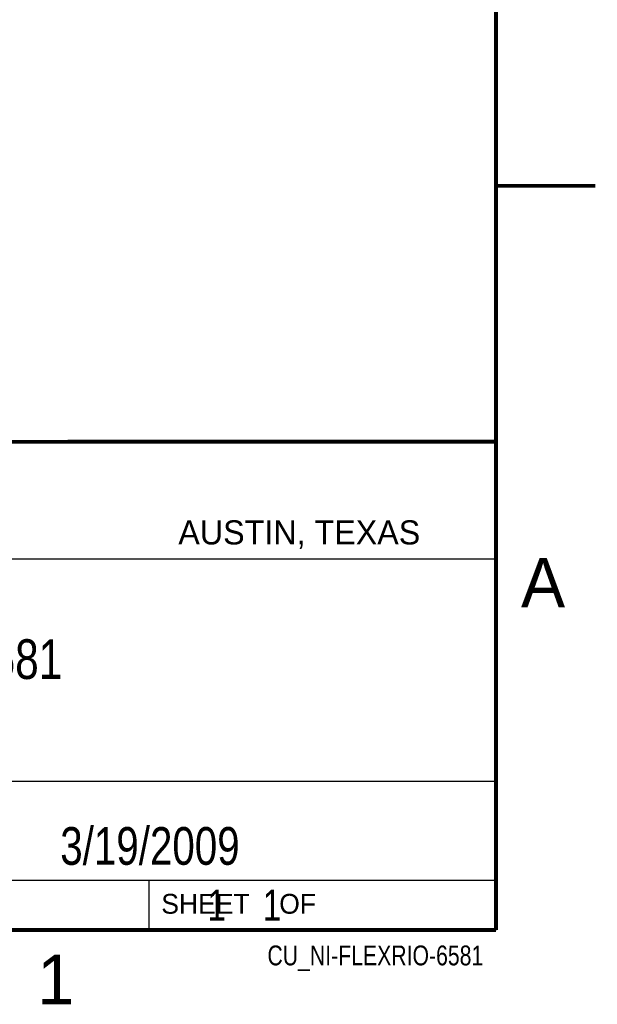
# Model space of a CAD drawing. Header units: inches. Extents: x 0 to 22, y 0 to 17.
# Tile 14 of 16: x 19.1 to 22, y 0.1 to 5.1. Entities that reach past the tile are written whole.
import ezdxf
from ezdxf.enums import TextEntityAlignment as Align

# ---------------------------------------------------------------- set-up
doc = ezdxf.new("R2010")
doc.units = ezdxf.units.IN
doc.header["$LTSCALE"] = 1.21
doc.header["$MEASUREMENT"] = 0
doc.layers.get('0').update_dxf_attribs({"linetype": 'CONTINUOUS'})
doc.styles.get("Standard").update_dxf_attribs({"font": 'txt', "width": 0.8})

msp = doc.modelspace()

# ---------------------------------------------------------------- linework, layer by layer
at = {"color": 2, "linetype": 'CONTINUOUS'}
for p, q in [((16.3737, 2.9596), (21.5037, 2.9596)), ((16.375, 2.96), (21.5, 2.96)), ((21.5037, 2.9596), (21.5037, 1.2496)), ((16.7288, 2.37), (21.5, 2.37)), ((16.3737, 1.2496), (21.5037, 1.2496)), ((18.01, 1.25), (21.5, 1.25)), ((21.5, 1.25), (21.5, 0.75)), ((16.375, 0.75), (21.5, 0.75)), ((18.01, 0.75), (21.5, 0.75)), ((19.75, 0.75), (21.5, 0.75)), ((19.75, 0.75), (19.75, 0.5)), ((21.5, 0.75), (21.5, 0.5)), ((19.75, 0.5), (21.5, 0.5)), ((20.4977, 0.4994), (21.4977, 0.4994)), ((20.4977, 0.4994), (20.4977, 0.4989)), ((20.4977, 0.4989), (21.4977, 0.4989)), ((21.4977, 0.4994), (21.4977, 0.4989))]:
    msp.add_line(p, q, dxfattribs=at)
at = {"color": 7, "linetype": 'CONTINUOUS', "const_width": 0.02}
for points in [[(21.5, 0.5), (21.5, 16.5)], [(22, 4.25), (21.5, 4.25)], [(13.6, 2.9595), (21.5, 2.96)], [(0.5, 0.5), (21.5, 0.5)]]:
    msp.add_lwpolyline(points, dxfattribs=at)

# ---------------------------------------------------------------- texts
at = {"color": 2, "linetype": 'CONTINUOUS'}
for s, height, p in [('AUSTIN, TEXAS', 0.121576, (19.898, 2.4426)), ('A', 0.25, (21.625, 2.125)), ('SHEET    OF', 0.1, (19.8121, 0.5815)), ('1', 0.25, (19.1875, 0.125))]:
    msp.add_text(s, height=height, dxfattribs=at).set_placement(p)
at = {"color": 2, "linetype": 'CONTINUOUS', "width": 0.8}
msp.add_text('CU_NI-FLEXRIO-6581', height=0.1, dxfattribs=at).set_placement((21.4352, 0.3213), align=Align.RIGHT)
at = {"color": 7, "linetype": 'CONTINUOUS'}
for s, insert, char_height, width, attachment_point in [('NI 6581\\P ', (18.9387, 1.9646), 0.2, 1.12, 2), ('3/19/2009 ', (19.755, 1.0181), 0.19, 1.52, 2), ('     1    1', (19.8125, 0.7031), 0.15625, 1.375, 1)]:
    msp.add_mtext(s, dxfattribs=dict(at, insert=insert, char_height=char_height, width=width, attachment_point=attachment_point))

doc.saveas('drawing.dxf')
